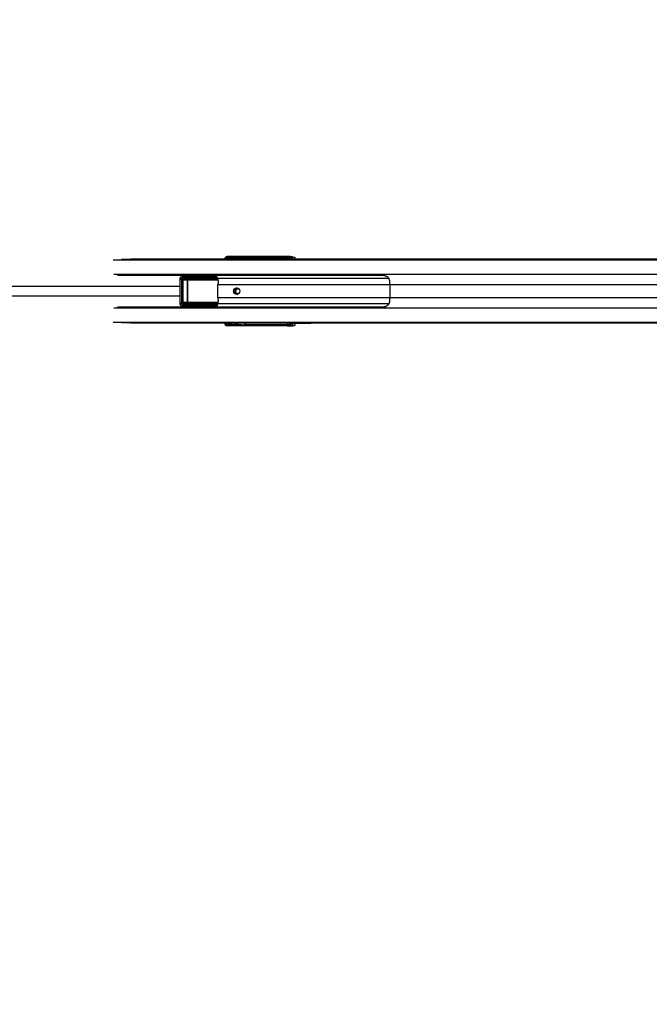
# Model space of a CAD drawing. Header units: millimetres. Extents: x 20 to 26059, y 28 to 17777.
# Tile 40 of 72: x 7232 to 8177, y 12194 to 13672. Entities that reach past the tile are written whole.
import ezdxf

# ---------------------------------------------------------------- set-up
doc = ezdxf.new("R2010")
doc.units = ezdxf.units.MM
doc.header["$LTSCALE"] = 2
doc.layers.add('COMPONENT_GEOMETRY', color=7, linetype='Continuous')
doc.styles.add('SLDTEXTSTYLE0', font='TXT', dxfattribs={"width": 0.75})
doc.dimstyles.new('SLDDIMSTYLE0', dxfattribs={"dimtxt": 150, "dimasz": 6.604, "dimexe": 0, "dimexo": 0.0625, "dimgap": 37.5, "dimtad": 0, "dimtih": 1, "dimtoh": 1, "dimdec": 0, "dimrnd": 1e-09, "dimzin": 12, "dimdsep": 46, "dimtxsty": 'SLDTEXTSTYLE0', "dimsah": 1, "dimcen": 0.09, "dimadec": 0, "dimazin": 3, "dimtfac": 1, "dimtdec": 0, "dimtofl": 0, "dimtmove": 0, "dimatfit": 3, "dimfxl": 1, "dimfrac": 2, "dimtolj": 1, "dimtzin": 12, "dimarcsym": 0})

# ---------------------------------------------------------------- blocks, each defined once
blk = doc.blocks.new('_D')
at = {"layer": 'COMPONENT_GEOMETRY', "color": 7}
for p, q in [((8742.9, 17777.2), (8697.2, 17777.2)), ((8697.2, 17777.2), (8697.2, 17539.1)), ((9454, 17777.2), (9499.7, 17777.2)), ((9499.7, 17777.2), (9499.7, 17539.1)), ((2197.2, 13286.2), (2197.2, 17567.6)), ((15999.8, 13309.5), (15999.8, 17567.6)), ((2197.2, 17561.2), (8621.2, 17561.2)), ((15999.8, 17561.2), (9575.8, 17561.2)), ((8697.2, 17539.1), (8742.9, 17539.1)), ((9499.7, 17539.1), (9454, 17539.1))]:
    blk.add_line(p, q, dxfattribs=at)
for points in [[(2197.2, 17561.2), (2203.8, 17560.2), (2203.8, 17562.2)], [(15999.8, 17561.2), (15993.1, 17562.2), (15993.1, 17560.2)]]:
    blk.add_solid(points, dxfattribs=at)
at = {"layer": 'COMPONENT_GEOMETRY', "color": 7, "char_height": 150, "attachment_point": 1, "style": 'SLDTEXTSTYLE0'}
for s, insert in [('22\'7.70"', (8742.9, 17732.5)), ('6901mm', (8689.3, 17508.1))]:
    blk.add_mtext(s, dxfattribs=dict(at, insert=insert))

msp = doc.modelspace()

# ---------------------------------------------------------------- linework, layer by layer
at = {"color": 8, "linetype": 'Continuous', "lineweight": 25}
for p, q in [((8895.82, 13311.33), (7372.46, 13311.33)), ((7637.93, 13312.04), (7384.93, 13312.04)), ((7544.37, 13312.46), (7544.37, 13312.43)), ((7544.44, 13313.09), (7545.09, 13313.09)), ((7544.44, 13312.7), (7545.09, 13312.7)), ((7545.47, 13314.58), (7545.58, 13314.59)), ((7555.14, 13312.43), (7555.31, 13314.27)), ((7555.6, 13314.19), (7555.44, 13312.43)), ((7556.26, 13314.48), (7555.59, 13314.48)), ((7555.67, 13313.15), (7556.33, 13313.15)), ((7556.33, 13313.15), (7556.33, 13312.43)), ((7556.7, 13314.65), (7556.81, 13314.65)), ((7557.81, 13312.43), (7557.81, 13313.15)), ((7559.09, 13313.15), (7559.09, 13312.43)), ((7569.63, 13312.43), (7569.82, 13314.56)), ((7570.11, 13314.48), (7569.93, 13312.43)), ((7634.58, 13312.43), (7634.46, 13314.48)), ((7637.09, 13313.94), (7637.18, 13312.43)), ((8895.1, 13289.73), (7373.21, 13289.73)), ((7472.08, 13282.52), (7474.73, 13282.52)), ((7529.81, 13280.95), (7484.53, 13280.95)), ((7484.69, 13281.45), (7529.79, 13281.45)), ((7527.21, 13286.33), (7525.57, 13286.1)), ((7785.96, 13283.59), (7529.51, 13283.59)), ((7787.95, 13274.28), (7529.58, 13274.28)), ((8822.5, 13274.28), (7787.95, 13274.28)), ((7472.08, 13246.34), (7474.73, 13246.34)), ((7484.53, 13247.91), (7529.9, 13247.91)), ((7529.83, 13247.41), (7484.69, 13247.41)), ((7529.41, 13245.53), (7528.03, 13245.39)), ((7787.95, 13254.58), (7529.58, 13254.58)), ((8822.5, 13254.58), (7787.95, 13254.58)), ((8895.1, 13239.13), (7373.21, 13239.13)), ((7785.96, 13245.27), (7529.51, 13245.27)), ((8895.82, 13217.53), (7372.46, 13217.53)), ((7637.93, 13216.82), (7384.93, 13216.82)), ((7544.37, 13216.43), (7544.37, 13216.41)), ((7545.09, 13216.17), (7544.44, 13216.17)), ((7555.31, 13214.59), (7555.14, 13216.43)), ((7555.44, 13216.43), (7555.6, 13214.68)), ((7556.33, 13216.43), (7556.33, 13215.71)), ((7557.81, 13215.71), (7557.81, 13216.43)), ((7559.09, 13216.43), (7559.09, 13215.71)), ((7569.82, 13214.3), (7569.63, 13216.43)), ((7569.93, 13216.43), (7570.11, 13214.39)), ((7634.46, 13214.39), (7634.58, 13216.43)), ((7637.18, 13216.43), (7637.09, 13214.93)), ((7545.09, 13215.77), (7544.44, 13215.77)), ((7555.59, 13214.39), (7556.27, 13214.39)), ((7555.67, 13215.71), (7556.33, 13215.71))]:
    msp.add_line(p, q, dxfattribs=at)
at = {"color": 7, "linetype": 'Continuous', "lineweight": 25}
for p, q in [((7641.78, 13312.43), (7398.64, 13312.43)), ((7543.32, 13316.43), (7545.47, 13316.13)), ((7633.48, 13316.43), (7543.32, 13316.43)), ((7544.44, 13313.09), (7544.44, 13312.7)), ((7544.44, 13312.7), (7544.45, 13312.43)), ((7546.46, 13313.09), (7545.09, 13313.09)), ((7545.09, 13313.09), (7545.09, 13312.7)), ((7545.09, 13312.7), (7546.46, 13312.7)), ((7545.47, 13316.13), (7633.8, 13316.13)), ((7550.66, 13315.16), (7545.48, 13314.59)), ((7550.76, 13315.17), (7545.58, 13314.59)), ((7545.58, 13314.59), (7546.98, 13314.59)), ((7546.46, 13313.09), (7547.74, 13313.09)), ((7546.46, 13312.7), (7546.46, 13313.09)), ((7546.46, 13312.7), (7547.74, 13312.7)), ((7546.98, 13314.59), (7554.18, 13315.26)), ((7547.74, 13313.09), (7547.74, 13312.7)), ((7555.31, 13314.27), (7547.92, 13313.59)), ((7555.67, 13313.15), (7555.67, 13312.43)), ((7557.81, 13313.15), (7556.33, 13313.15)), ((7564.39, 13315.51), (7556.71, 13314.65)), ((7564.54, 13315.52), (7556.81, 13314.65)), ((7556.81, 13314.65), (7558.33, 13314.65)), ((7559.09, 13313.15), (7557.81, 13313.15)), ((7558.33, 13314.65), (7568.87, 13315.63)), ((7569.83, 13314.63), (7559.27, 13313.65)), ((7564.54, 13315.52), (7564.39, 13315.49)), ((7634.46, 13314.48), (7570.11, 13314.48)), ((7638.62, 13313.72), (7637.09, 13313.94)), ((7637.93, 13312.04), (7637.48, 13311.95)), ((7646.9, 13312.04), (7637.93, 13312.04)), ((7639.01, 13315.94), (7640.54, 13315.72)), ((7640.18, 13311.8), (7646.9, 13312.04)), ((7640.54, 13315.72), (7644.32, 13315.72)), ((7641.3, 13316.14), (7644.32, 13315.72)), ((7644.83, 13312.43), (7641.78, 13312.43)), ((7662.78, 13312.43), (7644.83, 13312.43)), ((8899.34, 13312.04), (7646.9, 13312.04)), ((7668.86, 13312.43), (7662.78, 13312.43)), ((8478.86, 13312.43), (7668.86, 13312.43)), ((7777.8, 13287.93), (7378.67, 13287.93)), ((7472.08, 13282.52), (7472.08, 13246.34)), ((7474.73, 13282.52), (7474.73, 13246.34)), ((7483.2, 13287.44), (7475.91, 13286.54)), ((7476.25, 13247.79), (7476.25, 13281.08)), ((7476.85, 13281.08), (7476.25, 13281.08)), ((7483.88, 13287.49), (7476.52, 13286.58)), ((7476.52, 13286.58), (7524.57, 13286.52)), ((7476.85, 13281.08), (7476.85, 13247.79)), ((7483.62, 13280.47), (7476.85, 13281.08)), ((7526.23, 13284.52), (7477.14, 13284.58)), ((7478.38, 13282.02), (7484.69, 13281.45)), ((7527.22, 13282.02), (7478.38, 13282.02)), ((7478.69, 13283.02), (7527.53, 13283.02)), ((7483.62, 13248.4), (7483.62, 13280.47)), ((7483.92, 13280.47), (7483.62, 13280.47)), ((7503.82, 13287.46), (7483.88, 13287.49)), ((7483.92, 13280.47), (7483.92, 13248.4)), ((7526.58, 13285.2), (7528.03, 13283.48)), ((7529.58, 13254.58), (7529.58, 13274.28)), ((7787.95, 13254.58), (7787.95, 13274.28)), ((7476.85, 13247.79), (7476.25, 13247.79)), ((7476.85, 13247.79), (7483.62, 13248.4)), ((7484.69, 13247.41), (7478.38, 13246.84)), ((7478.38, 13246.84), (7527.22, 13246.84)), ((7527.53, 13245.84), (7478.69, 13245.84)), ((7483.92, 13248.4), (7483.62, 13248.4)), ((7378.67, 13240.93), (7777.8, 13240.93)), ((7475.91, 13242.32), (7483.2, 13241.42)), ((7524.57, 13242.35), (7476.52, 13242.29)), ((7476.52, 13242.29), (7483.88, 13241.38)), ((7477.14, 13244.28), (7526.23, 13244.34)), ((7503.82, 13241.4), (7483.88, 13241.38)), ((7641.78, 13216.43), (7398.64, 13216.43)), ((7544.44, 13216.17), (7544.44, 13215.77)), ((7546.46, 13216.17), (7545.09, 13216.17)), ((7545.09, 13216.17), (7545.09, 13215.77)), ((7547.74, 13216.17), (7546.46, 13216.17)), ((7546.46, 13215.77), (7546.46, 13216.17)), ((7547.74, 13216.17), (7547.74, 13215.77)), ((7555.67, 13216.43), (7555.67, 13215.71)), ((7637.48, 13216.91), (7637.93, 13216.82)), ((7646.9, 13216.82), (7637.93, 13216.82)), ((7646.9, 13216.82), (7640.18, 13217.06)), ((7644.83, 13216.43), (7641.78, 13216.43)), ((7662.78, 13216.43), (7644.83, 13216.43)), ((8899.34, 13216.82), (7646.9, 13216.82)), ((7668.86, 13216.43), (7662.78, 13216.43)), ((8903.19, 13216.43), (7668.86, 13216.43)), ((7545.47, 13212.74), (7543.32, 13212.43)), ((7633.48, 13212.43), (7543.32, 13212.43)), ((7545.09, 13215.77), (7546.46, 13215.77)), ((7633.8, 13212.74), (7545.47, 13212.74)), ((7545.48, 13214.28), (7550.66, 13213.7)), ((7545.58, 13214.27), (7545.48, 13214.28)), ((7546.98, 13214.27), (7545.58, 13214.27)), ((7545.58, 13214.27), (7550.76, 13213.69)), ((7547.74, 13215.77), (7546.46, 13215.77)), ((7554.18, 13213.61), (7546.98, 13214.27)), ((7547.92, 13215.27), (7555.31, 13214.59)), ((7556.33, 13215.71), (7557.81, 13215.71)), ((7556.71, 13214.22), (7564.4, 13213.36)), ((7556.71, 13214.22), (7556.81, 13214.21)), ((7558.33, 13214.21), (7556.81, 13214.21)), ((7556.81, 13214.21), (7564.54, 13213.35)), ((7557.81, 13215.71), (7559.09, 13215.71)), ((7568.87, 13213.24), (7558.33, 13214.21)), ((7559.27, 13215.21), (7569.83, 13214.24)), ((7564.4, 13213.36), (7564.54, 13213.35)), ((7570.11, 13214.39), (7634.46, 13214.39)), ((7637.09, 13214.93), (7638.62, 13215.14)), ((7640.54, 13213.14), (7639.01, 13212.93)), ((7644.32, 13213.15), (7640.54, 13213.14)), ((7641.3, 13212.72), (7644.32, 13213.15))]:
    msp.add_line(p, q, dxfattribs=at)
at = {"color": 7, "linetype": 'Continuous', "lineweight": 25, "flags": 128}
msp.add_lwpolyline([(7557.74, 13269.43), (7559.53, 13269.05), (7561.05, 13267.97), (7562.07, 13266.35), (7562.43, 13264.43), (7562.07, 13262.52), (7561.05, 13260.9), (7559.53, 13259.81), (7557.74, 13259.43), (7555.94, 13259.81), (7554.42, 13260.9), (7553.4, 13262.52), (7553.04, 13264.43), (7553.4, 13266.35), (7554.42, 13267.97), (7555.94, 13269.05), (7557.74, 13269.43)], dxfattribs=at)
at = {"color": 8, "linetype": 'Continuous', "lineweight": 25}
for centre, radius, start, end in [((7544.34, 13300.72), 11.74, 89.84267, 93.74907), ((7544.43, 13314.8), 1.69, 355.16188, 51.9923), ((7544.34, 13228.15), 11.74, 266.25093, 270.15733), ((7544.43, 13214.07), 1.69, 308.0077, 4.83812)]:
    msp.add_arc(centre, radius, start, end, dxfattribs=at)
at = {"color": 7, "linetype": 'Continuous', "lineweight": 25}
for centre, radius, start, end in [((7546.94, 13313.61), 0.98, 358.80956, 87.55922), ((7550.86, 13315.39), 0.236, 186.40156, 247.30743), ((7554.26, 13315.46), 0.221, 188.22879, 248.73571), ((7555.4, 13315.82), 1.35, 265.98291, 277.89578), ((7555.7, 13315.07), 0.888, 243.53879, 263.21521), ((7558.29, 13313.67), 0.98, 358.80956, 87.55922), ((7564.59, 13315.69), 0.177, 195.55333, 253.6127), ((7568.91, 13315.78), 0.16, 199.86411, 255.93751), ((7570.22, 13315.36), 0.888, 243.53879, 263.21521), ((7570.23, 13315.33), 0.805, 240.10413, 262.18374), ((7632.68, 13314.73), 1.8, 352.03969, 51.33492), ((7639.07, 13313.96), 1.98, 91.67708, 180.51304), ((7641.8, 13293.06), 19.37, 90.04064, 101.51413), ((7640.6, 13313.74), 1.98, 91.67708, 180.51304), ((7644.84, 13293.07), 19.36, 90.03962, 101.41633), ((7474.97, 13285), 2.21, 348.99897, 45.46862), ((7477.6, 13282.81), 1.1, 314.43314, 10.95422), ((7485.07, 13281.06), 0.552, 134.43314, 190.95422), ((7525.4, 13285.5), 0.622, 74.74349, 108.34085), ((7525.12, 13285.53), 1.5, 317.49458, 347.0819), ((7527.13, 13283.03), 1.01, 275.2251, 26.2979), ((7526.45, 13282.81), 1.1, 314.43314, 10.95422), ((7526.46, 13284.71), 2, 302.39694, 321.97008), ((7588.07, 13274.32), 58.49, 174.49045, 180.03656), ((7743.93, 13274.34), 44.02, 359.91638, 7.29316), ((7559.7, 13264.43), 5.05, 103.03855, 256.96145), ((7559.36, 13264.65), 3.26, 37.3244, 183.77291), ((7559.37, 13264.25), 3.27, 176.79071, 322.11197), ((7477.6, 13246.05), 1.1, 349.04578, 45.56686), ((7485.07, 13247.81), 0.552, 169.04578, 225.56686), ((7526.45, 13246.05), 1.1, 349.04578, 45.56686), ((7527.13, 13245.84), 1.01, 333.7021, 84.7749), ((7526.46, 13244.16), 2, 38.02992, 57.60306), ((7588.07, 13254.55), 58.49, 179.96344, 185.50955), ((7743.93, 13254.52), 44.02, 352.70684, 0.08362), ((7474.97, 13243.86), 2.21, 314.53138, 11.00103), ((7525.4, 13243.36), 0.622, 251.65915, 285.25651), ((7525.12, 13243.33), 1.5, 12.9181, 42.50542), ((7641.8, 13235.8), 19.37, 258.48587, 269.95936), ((7644.84, 13235.79), 19.36, 258.58367, 269.96038), ((7546.94, 13215.25), 0.98, 272.44078, 1.19044), ((7550.86, 13213.48), 0.236, 112.69257, 173.59844), ((7554.26, 13213.4), 0.221, 111.26429, 171.77121), ((7555.7, 13213.8), 0.888, 96.78479, 116.46121), ((7555.4, 13213.04), 1.35, 82.10422, 94.01709), ((7558.29, 13215.19), 0.98, 272.44078, 1.19044), ((7564.59, 13213.18), 0.177, 106.3873, 164.44667), ((7568.91, 13213.08), 0.16, 104.06249, 160.13589), ((7570.22, 13213.5), 0.888, 96.78479, 116.46121), ((7570.23, 13213.54), 0.805, 97.81626, 119.89587), ((7632.68, 13214.14), 1.8, 308.66508, 7.96031), ((7639.07, 13214.91), 1.98, 179.48696, 268.32292), ((7640.6, 13215.12), 1.98, 179.48696, 268.32292)]:
    msp.add_arc(centre, radius, start, end, dxfattribs=at)
for centre, major_axis, ratio, start_param, end_param in [((7543.55, 13312.4), (-1.39, 3.83), 0.9099183, 5.9634519, 7.5354042), ((7545.56, 13312.11), (-0.67, 3.97), 0.9341486, 6.1269294, 7.6988817), ((7545.59, 13313.09), (0, 1.5), 0.3342183, 0.0349066, 1.5707963), ((7547, 13313.09), (0, 1.5), 0.3560683, 0.0349066, 1.5707963), ((7547.92, 13313.09), (0, 0.5), 0.3779182, 0.0349066, 1.5707963), ((7484.52, 13314.13), (103.01, 2), 0.0006456, 5.4091331, 5.4532822), ((7484.52, 13313.63), (103.02, 2.5), 0.0008479, 5.410821, 5.4549701), ((7553.85, 13314.23), (1.45, 0.27), 0.6750908, 6.0572664, 6.2512671), ((7553.68, 13314.14), (1.9, 0.39), 0.7714597, 6.0537735, 6.2477743), ((7556.83, 13313.15), (0, 1.5), 0.3342183, 0.0349066, 1.5707963), ((7558.35, 13313.15), (0, 1.5), 0.3560683, 0.0349066, 1.5707963), ((7559.27, 13313.15), (0, 0.5), 0.3779182, 0.0349066, 1.5707963), ((7484.52, 13314.13), (103.01, 2), 0.0006456, 5.6001761, 5.6700099), ((7484.52, 13313.63), (103.02, 2.5), 0.0008479, 5.6018639, 5.6716978), ((7571.09, 13314.13), (0, 2.5), 0.5135386, 1.3702338, 1.3962634), ((7571.55, 13314.13), (0, 2), 0.7293247, 1.3702338, 1.3962634), ((7635.62, 13316.15), (6.02, -0.1), 0.0439267, 0.3400331, 1.9355792), ((7635.23, 13315.94), (4.01, -0.07), 0.0439267, 0.3400331, 1.9355792), ((7635.2, 13313.94), (2.01, -0.2), 0.2467583, 0.3757974, 1.9713436), ((7639.76, 13311.95), (2.43, 0.06), 0.0655914, 2.7876113, 4.8830134), ((7662.78, 13152.43), (314.72, 0), 0.5083921, 1.5707963, 1.6400089), ((7644.23, 13309.72), (0, 6), 0.325952, 5.1811209, 6.2371821), ((7668.86, 13152.43), (314.72, 0), 0.5083921, 1.5707963, 1.6406095), ((7476.43, 13282.58), (4.25, 0.28), 0.9398079, 1.4848785, 3.0837803), ((7477.08, 13282.58), (2.34, 0.2), 0.8523674, 1.4714348, 3.0703366), ((7478.76, 13281.02), (2.51, -0.16), 0.7949603, 1.6516283, 3.1927422), ((7478.44, 13281.02), (1.59, -0.11), 0.6287674, 1.6528097, 3.1939236), ((7483.75, 13283.48), (4.68, 0.39), 0.8523674, 1.4714348, 1.6167701), ((7484.71, 13280.45), (1.09, -0.06), 0.9159717, 1.6415376, 3.1826516), ((7484.55, 13280.45), (0.628, -0.04), 0.7949603, 1.6516283, 3.1927422), ((7478.47, 13289.32), (271.41, -0.5), 0.0066965, 4.8059524, 4.8837312), ((7520.3, 13279.93), (8.16, 0), 0.8194677, 0.4800861, 0.7564561), ((7604.69, 13273.45), (109.04, -10.9), 0.0105825, 2.3228225, 2.3620257), ((7476.43, 13246.29), (4.25, -0.28), 0.9398079, 3.199405, 4.7983068), ((7477.08, 13246.29), (2.34, -0.2), 0.8523674, 3.2128487, 4.8117505), ((7478.76, 13247.85), (2.51, 0.16), 0.7949603, 3.0904431, 4.631557), ((7478.44, 13247.85), (1.59, 0.11), 0.6287674, 3.0892617, 4.6303757), ((7484.71, 13248.41), (1.09, 0.06), 0.9159717, 3.1005338, 4.6416477), ((7484.55, 13248.41), (0.628, 0.04), 0.7949603, 3.0904431, 4.631557), ((7520.3, 13248.93), (8.16, 0), 0.8194677, 5.5267292, 5.8030992), ((7604.69, 13255.41), (109.04, 10.9), 0.0105825, 3.9211596, 3.9603628), ((7483.75, 13245.38), (4.68, -0.39), 0.8523674, 4.6664153, 4.8117505), ((7478.47, 13239.55), (271.41, 0.5), 0.0066965, 1.3994759, 1.4772329), ((7543.55, 13216.47), (1.39, 3.83), 0.9099183, 1.8893738, 3.4613261), ((7545.56, 13216.75), (0.67, 3.97), 0.9341486, 1.7258962, 3.2978485), ((7639.76, 13216.91), (2.43, -0.06), 0.0655914, 1.4001719, 3.495574), ((7662.78, 13376.43), (314.72, 0), 0.5083921, 4.6431765, 4.712389), ((7644.23, 13219.14), (0, 6), 0.325952, 3.1875959, 4.243657), ((7668.86, 13376.43), (314.72, 0), 0.5083921, 4.6425758, 4.712389), ((7545.59, 13215.77), (0, 1.5), 0.3342183, 1.5707963, 3.1066861), ((7547, 13215.77), (0, 1.5), 0.3560683, 1.5707963, 3.1066861), ((7547.92, 13215.77), (0, 0.5), 0.3779182, 1.5707963, 3.1066861), ((7484.52, 13214.73), (103.01, -2), 0.0006456, 0.8299031, 0.8740522), ((7484.52, 13215.23), (103.02, -2.5), 0.0008479, 0.8282152, 0.8723643), ((7553.85, 13214.64), (1.45, -0.27), 0.6750908, 0.0319182, 0.2259189), ((7553.68, 13214.73), (1.9, -0.39), 0.7714597, 0.035411, 0.2294118), ((7556.83, 13215.71), (0, 1.5), 0.3342183, 1.5707963, 3.1066861), ((7558.35, 13215.71), (0, 1.5), 0.3560683, 1.5707963, 3.1066861), ((7559.27, 13215.71), (0, 0.5), 0.3779182, 1.5707963, 3.1066861), ((7484.52, 13214.73), (103.01, -2), 0.0006456, 0.6131754, 0.6830093), ((7484.52, 13215.23), (103.02, -2.5), 0.0008479, 0.6114875, 0.6813214), ((7571.09, 13214.73), (0, 2.5), 0.5135386, 1.7453293, 1.7713589), ((7571.55, 13214.73), (0, 2), 0.7293247, 1.7453293, 1.7713589), ((7635.62, 13212.71), (6.02, 0.1), 0.0439267, 4.3476061, 5.9431522), ((7635.23, 13212.92), (4.01, 0.07), 0.0439267, 4.3476061, 5.9431522), ((7635.2, 13214.92), (2.01, 0.2), 0.2467583, 4.3118418, 5.9073879)]:
    msp.add_ellipse(centre, major_axis=major_axis, ratio=ratio, start_param=start_param, end_param=end_param, dxfattribs=at)
at = {"color": 8, "linetype": 'Continuous', "lineweight": 25}
for centre, major_axis, ratio, start_param, end_param in [((7547.92, 13312.7), (0, 0.5), 0.3779182, 1.5707963, 2.1251563), ((7638.56, 13309.73), (0, 4), 0.325952, 5.4553419, 6.2371821), ((7640.45, 13309.73), (0, 6), 0.325882, 5.1803831, 6.2373163), ((7497.47, 13284.2), (45.22, 4.52), 0.0107076, 5.3540108, 5.4135791), ((7497.47, 13244.66), (45.22, -4.52), 0.0107076, 0.8696062, 0.9291745), ((7546.24, 13216.4), (0.7, 1.92), 0.9099183, 1.8893738, 2.2076254), ((7547.92, 13216.17), (0, 0.5), 0.3779182, 1.0164363, 1.5707963), ((7638.56, 13219.14), (0, 4), 0.325952, 3.1875959, 3.969436), ((7640.45, 13219.14), (0, 6), 0.325882, 3.1874616, 4.2443948)]:
    msp.add_ellipse(centre, major_axis=major_axis, ratio=ratio, start_param=start_param, end_param=end_param, dxfattribs=at)
at = {"color": 7, "linetype": 'Continuous', "lineweight": 25}
for points, knots in [([(7545.48, 13314.59), (7545.34, 13314.55), (7545.11, 13314.5), (7544.84, 13314.29), (7544.65, 13314.06), (7544.52, 13313.76), (7544.45, 13313.43), (7544.44, 13313.19), (7544.44, 13313.09)], [0, 0, 0, 0, 0.1993679, 0.3515466, 0.4951181, 0.6479217, 0.855378, 1, 1, 1, 1]), ([(7554.04, 13315.43), (7554.16, 13315.43), (7554.41, 13315.43), (7554.8, 13315.35), (7555.18, 13315.16), (7555.47, 13314.86), (7555.55, 13314.6), (7555.59, 13314.48)], [0, 0, 0, 0, 0.18966525, 0.38797197, 0.5975579, 0.80438705, 1, 1, 1, 1]), ([(7555.31, 13314.47), (7555.28, 13314.57), (7555.24, 13314.76), (7555.11, 13314.93), (7554.97, 13315.06), (7554.86, 13315.13), (7554.67, 13315.21), (7554.45, 13315.26), (7554.27, 13315.26), (7554.18, 13315.26)], [0, 0, 0, 0, 0.204018, 0.3683635, 0.408955, 0.5625699, 0.6085277, 0.8027053, 1, 1, 1, 1]), ([(7556.71, 13314.65), (7556.58, 13314.62), (7556.34, 13314.56), (7556.07, 13314.35), (7555.89, 13314.12), (7555.75, 13313.82), (7555.68, 13313.49), (7555.67, 13313.25), (7555.67, 13313.15)], [0, 0, 0, 0, 0.1993679, 0.3515466, 0.4951181, 0.6479217, 0.855378, 1, 1, 1, 1]), ([(7568.76, 13315.73), (7568.88, 13315.73), (7569.09, 13315.72), (7569.41, 13315.66), (7569.7, 13315.53), (7569.94, 13315.32), (7570.06, 13315.1), (7570.13, 13314.83), (7570.13, 13314.67), (7570.12, 13314.53)], [0, 0, 0, 0, 0.1677551, 0.3094261, 0.4421052, 0.5973632, 0.7692312, 0.8002226, 1, 1, 1, 1]), ([(7569.83, 13314.63), (7569.84, 13314.75), (7569.85, 13314.98), (7569.74, 13315.27), (7569.57, 13315.46), (7569.43, 13315.54), (7569.3, 13315.58), (7569.22, 13315.6), (7569.05, 13315.63), (7568.96, 13315.63), (7568.87, 13315.63)], [0, 0, 0, 0, 0.2158633, 0.4289558, 0.5802581, 0.6862162, 0.7010964, 0.8134316, 0.8319841, 1, 1, 1, 1]), ([(7529.51, 13283.59), (7529.38, 13283.92), (7529.08, 13284.65), (7528.05, 13285.86), (7526.26, 13287.09), (7524.09, 13287.8), (7522.52, 13287.93), (7521.91, 13287.93), (7521.91, 13287.93)], [0, 0, 0, 0, 0.1251326, 0.2780419, 0.492841, 0.8046421, 0.9973287, 1, 1, 1, 1]), ([(7524.57, 13286.52), (7524.57, 13286.52), (7524.67, 13286.51), (7524.9, 13286.44), (7525.09, 13286.22), (7525.21, 13286.09)], [0, 0, 0, 0, 0.010706, 0.4231493, 1, 1, 1, 1]), ([(7524.57, 13286.52), (7524.57, 13286.52), (7524.72, 13286.51), (7525.08, 13286.45), (7525.39, 13286.23), (7525.57, 13286.1)], [0, 0, 0, 0, 0.0107059, 0.4231481, 1, 1, 1, 1]), ([(7526.23, 13284.52), (7526.08, 13284.76), (7525.89, 13285.09), (7525.61, 13285.52), (7525.4, 13285.82), (7525.27, 13286.01), (7525.21, 13286.09)], [0, 0, 0, 0, 0.4255346, 0.5656144, 0.7944513, 1, 1, 1, 1]), ([(7525.57, 13286.1), (7525.62, 13286.05), (7525.75, 13285.94), (7526.1, 13285.63), (7526.38, 13285.38), (7526.58, 13285.2)], [0, 0, 0, 0, 0.1841913, 0.4072131, 1, 1, 1, 1]), ([(7529.85, 13279.93), (7529.87, 13280.86), (7529.91, 13282.16), (7529.6, 13283.28), (7529.51, 13283.59)], [0, 0, 0, 0, 0.7198695, 1, 1, 1, 1]), ([(7787.6, 13279.93), (7787.36, 13280.86), (7786.89, 13282.72), (7784.94, 13285.09), (7782.66, 13286.7), (7780.37, 13287.58), (7778.83, 13287.9), (7778.05, 13287.92), (7777.8, 13287.93)], [0, 0, 0, 0, 0.21292834, 0.4246049, 0.67677118, 0.83002636, 0.94448477, 1, 1, 1, 1]), ([(7529.51, 13245.27), (7529.7, 13246.11), (7529.97, 13247.27), (7529.88, 13248.57), (7529.85, 13248.93)], [0, 0, 0, 0, 0.720131, 1, 1, 1, 1]), ([(7777.8, 13240.93), (7778.31, 13240.96), (7779.5, 13241.04), (7781.82, 13241.77), (7784.35, 13243.25), (7786.71, 13245.69), (7787.3, 13247.87), (7787.6, 13248.93)], [0, 0, 0, 0, 0.1096269, 0.2567278, 0.4997884, 0.7551779, 1, 1, 1, 1]), ([(7521.91, 13240.93), (7521.91, 13240.93), (7522.52, 13240.93), (7524.09, 13241.07), (7526.26, 13241.77), (7528.05, 13243.01), (7529.08, 13244.21), (7529.38, 13244.94), (7529.51, 13245.27)], [0, 0, 0, 0, 0.0026713, 0.1953579, 0.507159, 0.7219581, 0.8748674, 1, 1, 1, 1]), ([(7524.57, 13242.35), (7524.57, 13242.35), (7524.67, 13242.35), (7524.9, 13242.42), (7525.09, 13242.64), (7525.21, 13242.77)], [0, 0, 0, 0, 0.0107069, 0.4125955, 1, 1, 1, 1]), ([(7524.57, 13242.35), (7524.57, 13242.35), (7524.72, 13242.35), (7525.08, 13242.41), (7525.39, 13242.63), (7525.57, 13242.76)], [0, 0, 0, 0, 0.01070688, 0.41259433, 1, 1, 1, 1]), ([(7525.21, 13242.77), (7525.27, 13242.86), (7525.4, 13243.05), (7525.71, 13243.49), (7525.99, 13243.94), (7526.18, 13244.26), (7526.23, 13244.34)], [0, 0, 0, 0, 0.2055736, 0.4344383, 0.8552633, 1, 1, 1, 1]), ([(7526.58, 13243.67), (7526.38, 13243.48), (7526.1, 13243.23), (7525.75, 13242.93), (7525.62, 13242.81), (7525.57, 13242.76)], [0, 0, 0, 0, 0.5927869, 0.8158087, 1, 1, 1, 1]), ([(7528.03, 13245.39), (7527.8, 13245.05), (7527.38, 13244.42), (7526.83, 13243.9), (7526.58, 13243.67)], [0, 0, 0, 0, 0.544713, 1, 1, 1, 1]), ([(7544.46, 13216.43), (7544.45, 13216.39), (7544.44, 13216.31), (7544.44, 13216.22), (7544.44, 13216.17)], [0, 0, 0, 0, 0.459484, 1, 1, 1, 1]), ([(7544.44, 13215.77), (7544.44, 13215.67), (7544.45, 13215.38), (7544.55, 13214.98), (7544.79, 13214.61), (7545.1, 13214.36), (7545.35, 13214.31), (7545.48, 13214.28)], [0, 0, 0, 0, 0.1532452, 0.4235954, 0.6291014, 0.8052838, 1, 1, 1, 1]), ([(7555.59, 13214.39), (7555.55, 13214.27), (7555.49, 13214.04), (7555.24, 13213.76), (7554.91, 13213.56), (7554.49, 13213.44), (7554.2, 13213.44), (7554.04, 13213.43)], [0, 0, 0, 0, 0.1837229, 0.3577538, 0.5459259, 0.7461896, 1, 1, 1, 1]), ([(7554.18, 13213.61), (7554.3, 13213.61), (7554.51, 13213.61), (7554.83, 13213.71), (7555.07, 13213.88), (7555.24, 13214.11), (7555.28, 13214.3), (7555.31, 13214.4)], [0, 0, 0, 0, 0.26169486, 0.45475767, 0.63423186, 0.80785031, 1, 1, 1, 1]), ([(7555.67, 13215.71), (7555.68, 13215.61), (7555.69, 13215.31), (7555.79, 13214.92), (7556.02, 13214.55), (7556.33, 13214.3), (7556.58, 13214.25), (7556.71, 13214.22)], [0, 0, 0, 0, 0.1532452, 0.4235954, 0.6291014, 0.8052838, 1, 1, 1, 1]), ([(7570.12, 13214.34), (7570.12, 13214.31), (7570.14, 13214.16), (7570.11, 13213.89), (7569.96, 13213.57), (7569.73, 13213.35), (7569.43, 13213.21), (7569.1, 13213.14), (7568.87, 13213.14), (7568.76, 13213.14)], [0, 0, 0, 0, 0.0324038, 0.2220781, 0.3811988, 0.5433613, 0.6728153, 0.8347469, 1, 1, 1, 1]), ([(7568.87, 13213.24), (7568.96, 13213.24), (7569.1, 13213.24), (7569.28, 13213.27), (7569.42, 13213.32), (7569.5, 13213.37), (7569.62, 13213.46), (7569.74, 13213.61), (7569.84, 13213.86), (7569.85, 13214.09), (7569.83, 13214.22), (7569.83, 13214.24)], [0, 0, 0, 0, 0.1655111, 0.2835853, 0.3149316, 0.4135053, 0.4333733, 0.5928838, 0.760419, 0.9651718, 1, 1, 1, 1])]:
    msp.add_open_spline(points, degree=3, knots=knots, dxfattribs=at)
at = {"color": 8, "linetype": 'Continuous', "lineweight": 25}
for points, knots in [([(7549.37, 13315.02), (7549.55, 13315.12), (7549.94, 13315.31), (7550.39, 13315.35), (7550.62, 13315.36)], [0, 0, 0, 0, 0.4909173, 1, 1, 1, 1]), ([(7563.37, 13315.39), (7563.5, 13315.45), (7563.81, 13315.6), (7564.19, 13315.63), (7564.42, 13315.64)], [0, 0, 0, 0, 0.3974858, 1, 1, 1, 1]), ([(7528.03, 13283.48), (7528.29, 13283.45), (7528.75, 13283.4), (7529.2, 13283.35), (7529.41, 13283.33)], [0, 0, 0, 0, 0.55435218, 1, 1, 1, 1]), ([(6402.07, 13271.42), (6447.49, 13271.47), (6541.31, 13271.59), (6709.14, 13271.72), (6868.55, 13271.81), (7016.54, 13271.87), (7164.53, 13271.92), (7316.38, 13271.97), (7431.23, 13271.99), (7472.08, 13272)], [0, 0, 0, 0, 0.1273405, 0.2630802, 0.4705424, 0.5742736, 0.6780047, 0.8854671, 1, 1, 1, 1]), ([(7472.08, 13256.87), (7353.19, 13256.9), (7040.65, 13256.97), (6683.96, 13257.11), (6446.18, 13257.39), (6402.02, 13257.45)], [0, 0, 0, 0, 0.3333213, 0.8761975, 1, 1, 1, 1]), ([(7525.57, 13242.76), (7525.94, 13242.71), (7526.49, 13242.64), (7527.04, 13242.56), (7527.21, 13242.54)], [0, 0, 0, 0, 0.6765262, 1, 1, 1, 1]), ([(7550.62, 13213.5), (7550.56, 13213.5), (7550.2, 13213.52), (7549.76, 13213.6), (7549.43, 13213.79), (7549.34, 13213.85)], [0, 0, 0, 0, 0.1389399, 0.760064, 1, 1, 1, 1]), ([(7564.42, 13213.22), (7564.35, 13213.23), (7564, 13213.25), (7563.6, 13213.31), (7563.32, 13213.46), (7563.28, 13213.48)], [0, 0, 0, 0, 0.1613235, 0.8505587, 1, 1, 1, 1]), ([(6244.73, 12732.25), (6334.91, 12642.42), (6585.44, 12392.87), (7155.97, 11822.87), (7709.96, 11269.19), (8103.77, 10875.48), (8177.35, 10801.92)], [0, 0, 0, 0, 0.13982112, 0.38845823, 0.88573691, 1, 1, 1, 1]), ([(8160.96, 10782.9), (7871.55, 11072.4), (7436.5, 11507.57), (6856.01, 12088.57), (6501.73, 12443.28), (6293.37, 12652.54), (6230.31, 12715.87)], [0, 0, 0, 0, 0.4494854, 0.6756689, 0.9018524, 1, 1, 1, 1])]:
    msp.add_open_spline(points, degree=3, knots=knots, dxfattribs=at)

# ---------------------------------------------------------------- dimensions: what is measured, and where the dimension line sits
at = {"layer": 'COMPONENT_GEOMETRY', "color": 7}
dim = msp.add_linear_dim(base=(2197.17, 17561.21), p1=(15999.75, 13306.95), p2=(2197.17, 13283.7), dimstyle='SLDDIMSTYLE0', dxfattribs=at)
dim.commit()
dim.dimension.update_dxf_attribs({"geometry": '_D', "text_midpoint": (9098.46, 17561.21), "dimtype": 160})

doc.saveas('drawing.dxf')
